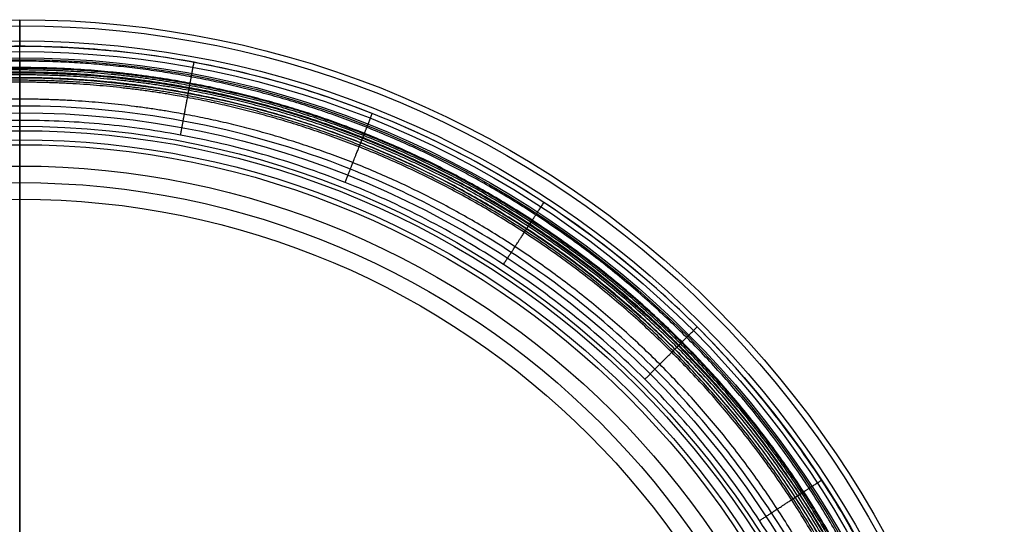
# Model space of a CAD drawing. Header units: millimetres. Extents: x -263 to 107, y -185 to 185.
# Tile 2 of 2: x -78 to 107, y 90 to 185. Entities that reach past the tile are written whole.
import ezdxf

# ---------------------------------------------------------------- set-up
doc = ezdxf.new("R2010")
doc.units = ezdxf.units.MM
doc.layers.add('Default', color=7, linetype='Continuous')

msp = doc.modelspace()

# ---------------------------------------------------------------- linework, layer by layer
at = {"layer": 'Default'}
for centre, radius in [((-78.00000000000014, -4.066095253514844e-15, 32.89608355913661), 184.9865855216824), ((-78.00000000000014, -4.066095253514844e-15, 35.79144534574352), 183.8528671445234), ((-78.00000000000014, -4.066095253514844e-15, 37), 180.9879355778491), ((-78.00000000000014, -5.397141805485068e-15, 13.99333434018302), 179.9990255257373), ((-78.00000000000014, -5.397141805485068e-15, 4.000000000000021), 179), ((-78.00000000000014, -5.397141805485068e-15, 11.34868838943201), 179), ((-78.00000000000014, -4.883421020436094e-15, 1.171572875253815), 177.8284271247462), ((-78.00000000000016, 0, 308.6363697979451), 177.5), ((-78.00000000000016, 0, 307.7727334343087), 177.5), ((-78.00000000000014, -4.883421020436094e-15), 175), ((-78.00000000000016, 0, 304.3181879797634), 174.0454545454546), ((-78.00000000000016, 0, 304.3181879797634), 167.5), ((-78.00000000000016, 0, 156.6590970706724), 164.96388158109), ((-78.00000000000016, 0, 319.0000061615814), 164.1363636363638), ((-78.00000000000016, 0, 9.000006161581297), 162.42776316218), ((-78.00000000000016, 0, 319.0000061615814), 161.4999999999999), ((-78.00000000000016, 0, 315.0000061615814), 157.5), ((-78.00000000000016, 0, 167.8815255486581), 154.3833235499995), ((-78.00000000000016, 0, 20.7630449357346), 151.2666470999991)]:
    msp.add_circle(centre, radius, dxfattribs=at)
for points, weights in [([(-78.00000000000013, 184.9865855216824, 32.89608355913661), (-78.00000000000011, 185.0932376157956, 36.99999999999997), (-78.00000000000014, 180.9879355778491, 37)], [1, 0.6978613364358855, 1]), ([(-78.00000000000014, 175), (-78.00000000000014, 179), (-78.00000000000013, 179, 4.000000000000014)], [1, 0.7071067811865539, 1]), ([(-45.97647825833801, 173.0511889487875, 33.10531326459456), (-45.95781317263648, 173.1520527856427, 36.99999999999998), (-45.24887737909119, 176.9830549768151, 36.99999999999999)], [0.9999999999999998, 0.7163547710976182, 0.9999999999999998]), ([(-47.77946419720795, 163.30807217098, 9.000000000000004), (-47.11918937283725, 166.8761164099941, 9.000000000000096), (-47.05505293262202, 167.2227018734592, 12.61145609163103)], [1, 0.7406537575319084, 1]), ([(-13.21927313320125, 163.6327796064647, 33.10531326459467), (-13.18151533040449, 163.7281538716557, 37), (-11.74740148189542, 167.350651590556, 37)], [1, 0.7163547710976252, 1]), ([(-16.86655332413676, 154.4199379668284, 9.000000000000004), (-15.53087628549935, 157.7937893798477, 8.999999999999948), (-15.40113399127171, 158.1215117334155, 12.61145609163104)], [0.9999999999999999, 0.7406537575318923, 0.9999999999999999]), ([(18.3030796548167, 147.3022982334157, 33.10531326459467), (18.35921043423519, 147.3881541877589, 37.00000000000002), (20.49116521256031, 150.6491281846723, 37.00000000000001)], [1.000000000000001, 0.7163547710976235, 1.000000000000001]), ([(12.88103019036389, 139.0088940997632, 9.000000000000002), (14.86664873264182, 142.0460365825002, 9.000000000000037), (15.05952372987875, 142.3410523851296, 12.61145609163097)], [0.9999999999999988, 0.7406537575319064, 0.9999999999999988]), ([(46.44328107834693, 124.4432716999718, 33.10531326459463), (46.51581352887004, 124.5158041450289, 37.00000000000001), (49.27073526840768, 127.2707256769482, 36.99999999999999)], [0.9999999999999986, 0.7163547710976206, 0.9999999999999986]), ([(39.43688382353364, 117.4368750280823, 9), (42.00270920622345, 120.0027002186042, 8.99999999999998), (42.25194316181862, 120.2519341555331, 12.61145609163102)], [0.9999999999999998, 0.7406537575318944, 0.9999999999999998]), ([(69.3022817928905, 96.30308507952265, 33.10531326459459), (69.38813773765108, 96.35921586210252, 37), (72.64911137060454, 98.4911707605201, 36.99999999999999)], [0.9999999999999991, 0.7163547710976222, 0.9999999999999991]), ([(61.0088786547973, 90.8810352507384, 8.999999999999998), (64.0460208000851, 92.86665390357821, 9.00000000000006), (64.34103656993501, 93.0595289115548, 12.61145609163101)], [1.000000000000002, 0.7406537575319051, 1.000000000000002])]:
    msp.add_rational_spline(points, weights, degree=2, dxfattribs=at)
for points, weights, degree, knots in [([(-78.00000000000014, 179, 4.000000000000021), (-78.00000000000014, 179, 7.674344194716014), (-78.00000000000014, 179, 11.34868838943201), (-78.00000000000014, 179, 12.85970429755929), (-78.00000000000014, 179.9990255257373, 13.99333434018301), (-78.00000000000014, 184.6319656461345, 19.25049741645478), (-78.00000000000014, 184.9865855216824, 32.89608355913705)], [1, 1, 1, 0.9354794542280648, 1, 1, 1], 2, [183, 183, 183, 190.348688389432, 190.348688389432, 193.2381518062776, 193.2381518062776, 215.1780218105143, 215.1780218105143, 215.1780218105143]), ([(101.987519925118, -2.98768929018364e-14, 37), (101.987519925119, 179.9875199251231, 37.00000000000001), (-78.00000000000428, 179.9875199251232, 37.00000000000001), (-257.9875199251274, 179.9875199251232, 37), (-257.9875199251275, 1.008901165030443e-14, 37)], [1, 0.7071067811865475, 1, 0.7071067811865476, 1], 2, [0, 0, 0, 282.7232887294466, 282.7232887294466, 565.4465774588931, 565.4465774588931, 565.4465774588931]), ([(99.19657501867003, -1.19427959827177e-13, 35.86541908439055), (99.19707902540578, 10.80791082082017, 35.86541908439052), (97.15411923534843, 33.07310492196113, 35.86541908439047), (87.65969354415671, 66.09711877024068, 35.86541908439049), (71.20839332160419, 97.85295541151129, 35.86541908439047), (48.18982503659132, 126.1897889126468, 35.86541908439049), (19.85293500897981, 149.2084596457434, 35.86541908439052), (-11.90286841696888, 165.6595685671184, 35.86541908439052), (-44.92690592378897, 175.1543717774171, 35.86541908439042), (-78.00001648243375, 178.1882678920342, 35.86541908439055), (-111.0730493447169, 175.1542487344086, 35.86541908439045), (-144.0972406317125, 165.659732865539, 35.86541908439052), (-175.8528645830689, 149.2083575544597, 35.86541908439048), (-204.1898648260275, 126.1898461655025, 35.86541908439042), (-227.2083710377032, 97.85292340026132, 35.8654190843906), (-243.6597067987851, 66.09713780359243, 35.86541908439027), (-253.1541096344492, 33.07309113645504, 35.86541908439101), (-255.1970837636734, 10.80791762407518, 35.86541908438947), (-255.1965750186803, 5.802820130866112e-14, 35.86541908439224)], [0.8581773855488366, 0.8581773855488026, 0.8581773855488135, 0.8581773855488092, 0.8581773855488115, 0.8581773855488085, 0.8581773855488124, 0.8581773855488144, 0.8581773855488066, 0.8581773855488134, 0.8581773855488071, 0.8581773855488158, 0.8581773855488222, 0.8581773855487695, 0.858177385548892, 0.8581773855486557, 0.8581773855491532, 0.8581773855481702, 0.858177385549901], 3, [7.26186915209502e-14, 7.26186915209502e-14, 7.26186915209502e-14, 7.26186915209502e-14, 32.93451518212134, 67.84782099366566, 104.2174649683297, 141.3616443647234, 178.5058237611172, 214.8754677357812, 249.7887735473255, 282.7232887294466, 315.6578039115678, 350.571109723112, 386.940753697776, 424.08493309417, 461.2291124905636, 497.5987564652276, 532.5120622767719, 565.4465774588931, 565.4465774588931, 565.4465774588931, 565.4465774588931]), ([(97.98890652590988, -1.065077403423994e-14, 33.10531326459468), (97.98890652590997, 10.62969284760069, 33.10531326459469), (96.02378726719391, 32.53520063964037, 33.10531326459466), (86.6231779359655, 65.43136478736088, 33.10531326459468), (70.26636449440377, 97.08628689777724, 33.10531326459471), (47.33576697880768, 125.3357669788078, 33.10531326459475), (19.08628689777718, 148.266364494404, 33.1053132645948), (-12.56863521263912, 164.6231779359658, 33.10531326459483), (-45.4647993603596, 174.0237872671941, 33.1053132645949), (-67.3703071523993, 175.9889065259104, 33.10531326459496), (-78.00000000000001, 175.9889065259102, 33.10531326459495), (-88.62969284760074, 175.9889065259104, 33.10531326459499), (-110.5352006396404, 174.0237872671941, 33.10531326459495), (-143.4313647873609, 164.6231779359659, 33.10531326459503), (-175.0862868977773, 148.2663644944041, 33.10531326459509), (-203.3357669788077, 125.3357669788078, 33.10531326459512), (-226.2663644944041, 97.08628689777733, 33.1053132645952), (-242.623177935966, 65.4313647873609, 33.10531326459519), (-252.0237872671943, 32.53520063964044, 33.10531326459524), (-253.9889065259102, 10.62969284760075, 33.10531326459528), (-253.9889065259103, 5.147035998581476e-14, 33.10531326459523)], [0.9999999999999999, 0.9755922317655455, 0.9328786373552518, 0.8871140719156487, 0.8596553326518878, 0.850502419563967, 0.8596553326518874, 0.8871140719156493, 0.9328786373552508, 0.9755922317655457, 0.9999999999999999, 0.975592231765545, 0.9328786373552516, 0.8871140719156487, 0.8596553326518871, 0.8505024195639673, 0.8596553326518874, 0.8871140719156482, 0.9328786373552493, 0.9755922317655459, 0.9999999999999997], 3, [0, 0, 0, 0, 35.34041109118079, 70.68082218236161, 106.0212332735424, 141.3616443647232, 176.7020554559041, 212.0424665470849, 247.3828776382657, 282.7232887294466, 282.7232887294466, 282.7232887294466, 318.0636998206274, 353.4041109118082, 388.7445220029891, 424.0849330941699, 459.4253441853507, 494.7657552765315, 530.1061663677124, 565.4465774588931, 565.4465774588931, 565.4465774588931, 565.4465774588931]), ([(97.84190351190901, -1.152722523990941e-13, 30.08870462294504), (97.84190351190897, 10.62081389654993, 30.08870462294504), (95.87842571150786, 32.50802408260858, 30.08870462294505), (86.48566868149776, 65.37671016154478, 30.08870462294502), (70.14251803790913, 97.00519100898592, 30.08870462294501), (47.23107438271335, 125.2310743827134, 30.08870462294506), (19.00519100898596, 148.1425180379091, 30.08870462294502), (-12.62328983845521, 164.4856686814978, 30.08870462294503), (-45.49197591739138, 173.8784257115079, 30.08870462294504), (-67.37918610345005, 175.8419035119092, 30.088704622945), (-78.0000000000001, 175.8419035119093, 30.08870462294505), (-88.62081389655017, 175.8419035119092, 30.08870462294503), (-110.5080240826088, 173.8784257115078, 30.088704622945), (-143.3767101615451, 164.4856686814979, 30.08870462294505), (-175.0051910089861, 148.1425180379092, 30.08870462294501), (-203.2310743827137, 125.2310743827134, 30.08870462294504), (-226.1425180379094, 97.00519100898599, 30.08870462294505), (-242.4856686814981, 65.37671016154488, 30.08870462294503), (-251.878425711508, 32.50802408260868, 30.08870462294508), (-253.8419035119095, 10.62081389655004, 30.08870462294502), (-253.8419035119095, 8.233111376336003e-15, 30.08870462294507)], [1, 0.9755922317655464, 0.9328786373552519, 0.8871140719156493, 0.8596553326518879, 0.8505024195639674, 0.8596553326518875, 0.8871140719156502, 0.9328786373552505, 0.9755922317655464, 1, 0.9755922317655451, 0.9328786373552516, 0.8871140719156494, 0.859655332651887, 0.8505024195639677, 0.8596553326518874, 0.8871140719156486, 0.9328786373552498, 0.9755922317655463, 0.9999999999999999], 3, [-1.13686837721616e-13, -1.13686837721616e-13, -1.13686837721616e-13, -1.13686837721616e-13, 46.32477902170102, 92.6495580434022, 138.9743370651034, 185.2991160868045, 231.6238951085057, 277.9486741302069, 324.273453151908, 370.5982321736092, 370.5982321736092, 370.5982321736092, 416.9230111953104, 463.2477902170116, 509.5725692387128, 555.897348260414, 602.2221272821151, 648.5469063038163, 694.8716853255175, 741.1964643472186, 741.1964643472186, 741.1964643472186, 741.1964643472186]), ([(-78.00000000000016, 177.5, 308.6363697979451), (-78.00000000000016, 178.5, 319.0000061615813), (-78.00000000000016, 164.1363636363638, 319.0000061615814), (-78.00000000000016, 162.8181818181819, 319.0000061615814), (-78.00000000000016, 161.4999999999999, 319.0000061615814), (-78.00000000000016, 157.5, 319.0000061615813), (-78.00000000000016, 157.5, 315.0000061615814)], [1, 0.7071067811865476, 1, 1, 1, 0.7071067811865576, 1], 2, [461.3779890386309, 461.3779890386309, 461.3779890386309, 480.2275449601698, 480.2275449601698, 481.9503172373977, 481.9503172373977, 488.2335025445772, 488.2335025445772, 488.2335025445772]), ([(-78.00000000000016, 167.5, 304.3181879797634), (-78.00000000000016, 170.7727272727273, 304.3181879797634), (-78.00000000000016, 174.0454545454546, 304.3181879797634), (-78.00000000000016, 177.5, 304.3181879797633), (-78.00000000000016, 177.5, 307.7727334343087), (-78.00000000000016, 177.5, 308.204551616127), (-78.00000000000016, 177.5, 308.6363697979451)], [1, 1, 1, 0.7071067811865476, 1, 1, 1], 2, [450.5826086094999, 450.5826086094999, 450.5826086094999, 454.0948037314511, 454.0948037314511, 460.3779890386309, 460.3779890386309, 461.3779890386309, 461.3779890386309, 461.3779890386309]), ([(-78.00000000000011, 170.061475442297, 12.61145609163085), (-78.0000000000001, 170.3296658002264, 15.35937839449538), (-78.00000000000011, 171.4309950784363, 17.88329145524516), (-78.00000000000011, 173.2468329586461, 19.94378772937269), (-78.00000000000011, 173.3347185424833, 20.04354838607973), (-78.0000000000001, 173.5790817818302, 20.35697471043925), (-78.0000000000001, 174.0817350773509, 21.28888218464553), (-78.00000000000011, 174.6279267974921, 22.73004938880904), (-78.0000000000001, 175.1400876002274, 24.67878863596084), (-78.0000000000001, 175.5642741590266, 27.11506213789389), (-78.00000000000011, 175.8569138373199, 29.92708686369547), (-78.0000000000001, 175.9608601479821, 32.04042725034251), (-78.00000000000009, 175.98890652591, 33.10531326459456)], [0.9847855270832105, 0.9577883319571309, 0.9628598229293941, 1, 1, 1, 1, 1, 1, 1, 1, 1, 1], 3, [12.32282520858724, 12.32282520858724, 12.32282520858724, 12.32282520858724, 14.9408670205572, 14.9408670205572, 14.9408670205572, 18.26983073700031, 21.59879445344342, 24.92775816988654, 28.25672188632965, 31.58568560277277, 34.91464931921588, 37.94034266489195, 37.94034266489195, 37.94034266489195, 37.94034266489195]), ([(97.54387715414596, -1.140562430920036e-13, 27.19236511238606), (97.5438771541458, 10.60281316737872, 27.19236511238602), (95.58372716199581, 32.45292772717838, 27.19236511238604), (86.20688948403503, 65.2659061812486, 27.19236511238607), (69.89143809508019, 96.840781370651, 27.19236511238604), (47.01882599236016, 125.0188259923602, 27.19236511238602), (18.84078137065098, 147.8914380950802, 27.19236511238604), (-12.73409381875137, 164.2068894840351, 27.19236511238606), (-45.54707227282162, 173.5837271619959, 27.19236511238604), (-67.39718683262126, 175.543877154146, 27.19236511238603), (-78.0000000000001, 175.5438771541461, 27.19236511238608), (-88.60281316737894, 175.5438771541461, 27.19236511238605), (-110.4529277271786, 173.5837271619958, 27.19236511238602), (-143.2659061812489, 164.2068894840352, 27.19236511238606), (-174.8407813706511, 147.8914380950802, 27.19236511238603), (-203.0188259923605, 125.0188259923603, 27.19236511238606), (-225.8914380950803, 96.84078137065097, 27.19236511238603), (-242.2068894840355, 65.26590618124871, 27.19236511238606), (-251.5837271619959, 32.45292772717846, 27.19236511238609), (-253.5438771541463, 10.60281316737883, 27.19236511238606), (-253.5438771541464, 8.457554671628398e-15, 27.19236511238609)], [0.9999999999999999, 0.9755922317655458, 0.9328786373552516, 0.8871140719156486, 0.8596553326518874, 0.850502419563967, 0.8596553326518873, 0.8871140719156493, 0.9328786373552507, 0.9755922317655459, 0.9999999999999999, 0.9755922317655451, 0.9328786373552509, 0.8871140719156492, 0.8596553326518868, 0.8505024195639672, 0.8596553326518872, 0.8871140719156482, 0.9328786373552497, 0.9755922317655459, 0.9999999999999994], 3, [-1.13686837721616e-13, -1.13686837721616e-13, -1.13686837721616e-13, -1.13686837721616e-13, 46.32477902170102, 92.6495580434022, 138.9743370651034, 185.2991160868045, 231.6238951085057, 277.9486741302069, 324.273453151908, 370.5982321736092, 370.5982321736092, 370.5982321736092, 416.9230111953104, 463.2477902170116, 509.5725692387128, 555.897348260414, 602.2221272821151, 648.5469063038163, 694.8716853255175, 741.1964643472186, 741.1964643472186, 741.1964643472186, 741.1964643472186]), ([(97.12542522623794, -1.123033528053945e-13, 24.76004434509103), (97.12542522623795, 10.57753875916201, 24.76004434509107), (95.16994773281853, 32.37556820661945, 24.76004434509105), (85.8154620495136, 65.11032887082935, 24.76004434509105), (69.53890254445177, 96.60993759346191, 24.76004434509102), (46.72081292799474, 124.7208129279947, 24.76004434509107), (18.60993759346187, 147.5389025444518, 24.76004434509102), (-12.88967112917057, 163.8154620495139, 24.76004434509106), (-45.62443179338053, 173.1699477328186, 24.76004434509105), (-67.42246124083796, 175.1254252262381, 24.76004434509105), (-78.0000000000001, 175.1254252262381, 24.76004434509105), (-88.57753875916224, 175.1254252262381, 24.76004434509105), (-110.3755682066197, 173.1699477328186, 24.76004434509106), (-143.1103288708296, 163.8154620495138, 24.76004434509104), (-174.6099375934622, 147.5389025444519, 24.76004434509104), (-202.720812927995, 124.7208129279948, 24.7600443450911), (-225.538902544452, 96.60993759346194, 24.76004434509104), (-241.8154620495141, 65.11032887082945, 24.76004434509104), (-251.1699477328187, 32.3755682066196, 24.76004434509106), (-253.1254252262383, 10.57753875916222, 24.76004434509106), (-253.1254252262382, 1.602836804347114e-13, 24.76004434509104)], [1, 0.9755922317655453, 0.9328786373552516, 0.8871140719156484, 0.859655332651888, 0.8505024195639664, 0.8596553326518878, 0.8871140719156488, 0.9328786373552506, 0.975592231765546, 1, 0.9755922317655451, 0.9328786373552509, 0.8871140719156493, 0.8596553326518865, 0.8505024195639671, 0.8596553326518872, 0.8871140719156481, 0.9328786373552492, 0.975592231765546, 0.9999999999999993], 3, [-1.13686837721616e-13, -1.13686837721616e-13, -1.13686837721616e-13, -1.13686837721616e-13, 46.32477902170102, 92.6495580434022, 138.9743370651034, 185.2991160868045, 231.6238951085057, 277.9486741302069, 324.273453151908, 370.5982321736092, 370.5982321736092, 370.5982321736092, 416.9230111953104, 463.2477902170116, 509.5725692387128, 555.897348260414, 602.2221272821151, 648.5469063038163, 694.8716853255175, 741.1964643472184, 741.1964643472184, 741.1964643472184, 741.1964643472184]), ([(96.62225497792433, -1.136994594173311e-13, 22.81464472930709), (96.62225497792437, 10.54714738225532, 22.81464472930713), (94.67239596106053, 32.28254674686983, 22.81464472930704), (85.34478757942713, 64.92325391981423, 22.81464472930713), (69.11499387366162, 96.33235798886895, 22.81464472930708), (46.36246517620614, 124.3624651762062, 22.8146447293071), (18.33235798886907, 147.1149938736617, 22.8146447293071), (-13.07674608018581, 163.3447875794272, 22.81464472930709), (-45.71745325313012, 172.6723959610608, 22.81464472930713), (-67.45285261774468, 174.6222549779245, 22.81464472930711), (-78.00000000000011, 174.6222549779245, 22.81464472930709), (-88.54714738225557, 174.6222549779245, 22.81464472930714), (-110.2825467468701, 172.6723959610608, 22.8146447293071), (-142.9232539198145, 163.3447875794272, 22.81464472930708), (-174.3323579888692, 147.1149938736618, 22.81464472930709), (-202.3624651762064, 124.3624651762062, 22.8146447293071), (-225.1149938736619, 96.33235798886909, 22.81464472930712), (-241.3447875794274, 64.92325391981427, 22.81464472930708), (-250.6723959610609, 32.28254674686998, 22.81464472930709), (-252.6222549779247, 10.54714738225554, 22.81464472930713), (-252.6222549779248, 1.593397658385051e-13, 22.81464472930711)], [1, 0.9755922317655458, 0.9328786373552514, 0.887114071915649, 0.8596553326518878, 0.8505024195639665, 0.8596553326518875, 0.8871140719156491, 0.9328786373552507, 0.9755922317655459, 1, 0.9755922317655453, 0.9328786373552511, 0.8871140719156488, 0.859655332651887, 0.8505024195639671, 0.8596553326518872, 0.8871140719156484, 0.9328786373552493, 0.9755922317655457, 0.9999999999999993], 3, [-1.13686837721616e-13, -1.13686837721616e-13, -1.13686837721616e-13, -1.13686837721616e-13, 46.32477902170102, 92.6495580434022, 138.9743370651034, 185.2991160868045, 231.6238951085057, 277.9486741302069, 324.273453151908, 370.5982321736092, 370.5982321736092, 370.5982321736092, 416.9230111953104, 463.2477902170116, 509.5725692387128, 555.897348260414, 602.2221272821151, 648.5469063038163, 694.8716853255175, 741.1964643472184, 741.1964643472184, 741.1964643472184, 741.1964643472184]), ([(96.0889914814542, -1.116023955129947e-13, 21.37375880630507), (96.08899148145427, 10.51493837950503, 21.37375880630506), (94.14508696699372, 32.18396192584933, 21.37375880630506), (84.8459633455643, 64.7249905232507, 21.37375880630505), (68.66573237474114, 96.03817710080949, 21.37375880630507), (45.98268561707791, 123.9826856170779, 21.37375880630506), (18.03817710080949, 146.6657323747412, 21.37375880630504), (-13.27500947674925, 162.8459633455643, 21.37375880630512), (-45.81603807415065, 172.1450869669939, 21.37375880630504), (-67.48506162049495, 174.0889914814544, 21.37375880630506), (-78.0000000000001, 174.0889914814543, 21.37375880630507), (-88.51493837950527, 174.0889914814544, 21.37375880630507), (-110.1839619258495, 172.145086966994, 21.37375880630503), (-142.7249905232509, 162.8459633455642, 21.37375880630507), (-174.0381771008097, 146.6657323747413, 21.37375880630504), (-201.9826856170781, 123.9826856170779, 21.37375880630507), (-224.6657323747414, 96.03817710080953, 21.37375880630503), (-240.8459633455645, 64.72499052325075, 21.37375880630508), (-250.1450869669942, 32.18396192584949, 21.37375880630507), (-252.0889914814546, 10.51493837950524, 21.37375880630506), (-252.0889914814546, 1.589367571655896e-13, 21.37375880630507)], [1, 0.975592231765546, 0.9328786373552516, 0.8871140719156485, 0.8596553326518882, 0.8505024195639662, 0.8596553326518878, 0.8871140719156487, 0.9328786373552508, 0.9755922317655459, 1, 0.9755922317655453, 0.9328786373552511, 0.8871140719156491, 0.8596553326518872, 0.8505024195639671, 0.8596553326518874, 0.8871140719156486, 0.9328786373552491, 0.9755922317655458, 0.9999999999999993], 3, [-1.13686837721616e-13, -1.13686837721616e-13, -1.13686837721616e-13, -1.13686837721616e-13, 46.32477902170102, 92.6495580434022, 138.9743370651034, 185.2991160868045, 231.6238951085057, 277.9486741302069, 324.273453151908, 370.5982321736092, 370.5982321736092, 370.5982321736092, 416.9230111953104, 463.2477902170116, 509.5725692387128, 555.897348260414, 602.2221272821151, 648.5469063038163, 694.8716853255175, 741.1964643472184, 741.1964643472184, 741.1964643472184, 741.1964643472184]), ([(95.6017665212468, -1.121098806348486e-13, 20.43393604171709), (95.60176652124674, 10.48551009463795, 20.43393604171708), (93.66330243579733, 32.09388828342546, 20.4339360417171), (84.39020438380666, 64.54384391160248, 20.43393604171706), (68.25525722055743, 95.76939389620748, 20.43393604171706), (45.63569377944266, 123.6356937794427, 20.43393604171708), (17.7693938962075, 146.2552572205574, 20.43393604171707), (-13.45615608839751, 162.3902043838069, 20.43393604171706), (-45.90611171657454, 171.6633024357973, 20.43393604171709), (-67.51448990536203, 173.601766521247, 20.43393604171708), (-78.00000000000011, 173.601766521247, 20.43393604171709), (-88.4855100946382, 173.601766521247, 20.43393604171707), (-110.0938882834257, 171.6633024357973, 20.43393604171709), (-142.5438439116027, 162.3902043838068, 20.43393604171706), (-173.7693938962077, 146.2552572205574, 20.43393604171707), (-201.6356937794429, 123.6356937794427, 20.43393604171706), (-224.2552572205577, 95.76939389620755, 20.43393604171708), (-240.390204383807, 64.5438439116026, 20.43393604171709), (-249.6633024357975, 32.09388828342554, 20.43393604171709), (-251.6017665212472, 10.48551009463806, 20.43393604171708), (-251.6017665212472, 9.71260414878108e-15, 20.4339360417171)], [0.9999999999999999, 0.975592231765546, 0.9328786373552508, 0.8871140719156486, 0.8596553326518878, 0.8505024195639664, 0.8596553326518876, 0.8871140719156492, 0.9328786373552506, 0.9755922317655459, 0.9999999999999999, 0.975592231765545, 0.932878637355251, 0.887114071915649, 0.8596553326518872, 0.8505024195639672, 0.8596553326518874, 0.8871140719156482, 0.9328786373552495, 0.975592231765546, 0.9999999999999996], 3, [-1.13686837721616e-13, -1.13686837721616e-13, -1.13686837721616e-13, -1.13686837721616e-13, 46.32477902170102, 92.6495580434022, 138.9743370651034, 185.2991160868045, 231.6238951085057, 277.9486741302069, 324.273453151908, 370.5982321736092, 370.5982321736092, 370.5982321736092, 416.9230111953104, 463.2477902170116, 509.5725692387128, 555.897348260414, 602.2221272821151, 648.5469063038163, 694.8716853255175, 741.1964643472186, 741.1964643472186, 741.1964643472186, 741.1964643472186]), ([(95.246832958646, -1.112387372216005e-13, 19.94378772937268), (95.24683295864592, 10.4640721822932, 19.94378772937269), (93.31233211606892, 32.02827145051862, 19.94378772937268), (84.058193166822, 64.41188225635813, 19.94378772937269), (67.9562343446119, 95.57359074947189, 19.94378772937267), (45.38291721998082, 123.3829172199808, 19.94378772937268), (17.57359074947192, 145.9562343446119, 19.94378772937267), (-13.58811774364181, 162.0581931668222, 19.94378772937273), (-45.97172854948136, 171.312332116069, 19.94378772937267), (-67.53592781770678, 173.2468329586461, 19.94378772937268), (-78.00000000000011, 173.2468329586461, 19.94378772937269), (-88.46407218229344, 173.2468329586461, 19.94378772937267), (-110.0282714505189, 171.312332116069, 19.94378772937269), (-142.4118822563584, 162.0581931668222, 19.9437877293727), (-173.5735907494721, 145.956234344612, 19.94378772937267), (-201.382917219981, 123.3829172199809, 19.94378772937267), (-223.9562343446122, 95.57359074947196, 19.94378772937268), (-240.0581931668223, 64.41188225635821, 19.9437877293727), (-249.3123321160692, 32.02827145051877, 19.94378772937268), (-251.2468329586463, 10.46407218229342, 19.94378772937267), (-251.2468329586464, 1.599496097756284e-13, 19.9437877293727)], [1, 0.9755922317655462, 0.9328786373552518, 0.8871140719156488, 0.8596553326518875, 0.8505024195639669, 0.8596553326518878, 0.887114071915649, 0.9328786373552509, 0.975592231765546, 1, 0.9755922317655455, 0.9328786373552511, 0.8871140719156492, 0.8596553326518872, 0.8505024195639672, 0.8596553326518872, 0.8871140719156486, 0.9328786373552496, 0.9755922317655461, 0.9999999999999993], 3, [-1.13686837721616e-13, -1.13686837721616e-13, -1.13686837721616e-13, -1.13686837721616e-13, 46.32477902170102, 92.6495580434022, 138.9743370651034, 185.2991160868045, 231.6238951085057, 277.9486741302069, 324.273453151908, 370.5982321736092, 370.5982321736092, 370.5982321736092, 416.9230111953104, 463.2477902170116, 509.5725692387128, 555.897348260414, 602.2221272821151, 648.5469063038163, 694.8716853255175, 741.1964643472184, 741.1964643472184, 741.1964643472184, 741.1964643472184]), ([(-47.05509483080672, 167.222361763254, 12.611456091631), (-47.00629409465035, 167.4860747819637, 15.35937839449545), (-46.80589285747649, 168.5690177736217, 17.88329145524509), (-46.47547745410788, 170.3545409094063, 19.94378772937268), (-46.45948552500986, 170.4409592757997, 20.04354838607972), (-46.41502044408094, 170.6812429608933, 20.35697471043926), (-46.32355611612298, 171.175504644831, 21.2888821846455), (-46.22416940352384, 171.7125778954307, 22.73004938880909), (-46.13097506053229, 172.2161883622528, 24.67878863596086), (-46.05378877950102, 172.63329328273, 27.11506213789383), (-46.00053917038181, 172.9210474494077, 29.92708686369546), (-45.98162478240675, 173.0232584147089, 32.04042725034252), (-45.97652137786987, 173.0508365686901, 33.10531326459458)], [0.9216899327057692, 0.896422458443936, 0.901169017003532, 0.9359296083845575, 0.9359296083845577, 0.9359296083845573, 0.9359296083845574, 0.9359296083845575, 0.9359296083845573, 0.9359296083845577, 0.9359296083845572, 0.9359296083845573, 0.9359296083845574], 3, [12.32282520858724, 12.32282520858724, 12.32282520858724, 12.32282520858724, 14.9408670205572, 14.9408670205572, 14.9408670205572, 18.26983073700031, 21.59879445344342, 24.92775816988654, 28.25672188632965, 31.58568560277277, 34.91464931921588, 37.94034266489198, 37.94034266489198, 37.94034266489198, 37.94034266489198]), ([(92.06147544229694, -5.116237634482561e-14, 12.61145609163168), (92.06147544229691, 10.2716772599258, 12.61145609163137), (90.16254279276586, 31.43939202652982, 12.61145609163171), (81.07855264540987, 63.22759005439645, 12.61145609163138), (65.27264827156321, 93.81635195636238, 12.61145609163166), (43.11436952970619, 121.1143695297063, 12.61145609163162), (15.8163519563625, 143.2726482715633, 12.61145609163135), (-14.77240994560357, 159.0785526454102, 12.61145609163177), (-46.56060797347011, 168.1625427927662, 12.61145609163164), (-67.7283227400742, 170.0614754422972, 12.61145609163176), (-78.00000000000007, 170.0614754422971, 12.61145609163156), (-88.27167725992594, 170.0614754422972, 12.61145609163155), (-109.43939202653, 168.162542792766, 12.61145609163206), (-141.2275900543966, 159.0785526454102, 12.6114560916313), (-171.8163519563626, 143.2726482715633, 12.61145609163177), (-199.1143695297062, 121.1143695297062, 12.61145609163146), (-221.2726482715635, 93.81635195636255, 12.61145609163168), (-237.0785526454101, 63.22759005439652, 12.61145609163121), (-246.1625427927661, 31.43939202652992, 12.61145609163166), (-248.0614754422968, 10.27167725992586, 12.61145609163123), (-248.0614754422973, 4.014873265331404e-14, 12.61145609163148)], [0.9847855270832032, 0.9607491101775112, 0.9186853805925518, 0.8736170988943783, 0.8465761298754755, 0.8375624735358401, 0.8465761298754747, 0.873617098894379, 0.9186853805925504, 0.9607491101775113, 0.984785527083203, 0.9607491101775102, 0.9186853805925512, 0.8736170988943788, 0.8465761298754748, 0.837562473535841, 0.8465761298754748, 0.8736170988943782, 0.9186853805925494, 0.9607491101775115, 0.9847855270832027], 3, [0, 0, 0, 0, 32.60979563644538, 65.21959127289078, 97.82938690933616, 130.4391825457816, 163.048978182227, 195.6587738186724, 228.2685694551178, 260.8783650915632, 260.8783650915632, 260.8783650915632, 293.4881607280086, 326.097956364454, 358.7077520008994, 391.3175476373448, 423.9273432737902, 456.5371389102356, 489.1469345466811, 521.7567301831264, 521.7567301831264, 521.7567301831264, 521.7567301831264]), ([(88.08039096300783, 3.57739779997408e-16, 8.99999999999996), (88.08039096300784, 166.0803909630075, 8.99999999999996), (-77.99999999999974, 166.0803909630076, 8.999999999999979), (-244.0803909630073, 166.0803909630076, 9.000000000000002), (-244.0803909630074, 3.577470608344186e-14, 9.000000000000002)], [1, 0.7071067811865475, 1, 0.7071067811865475, 1], 2, [0, 0, 0, 260.8783650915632, 260.8783650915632, 521.7567301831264, 521.7567301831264, 521.7567301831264]), ([(-15.40127058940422, 158.1211703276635, 12.61145609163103), (-15.30255113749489, 158.3705305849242, 15.35937839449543), (-14.89715765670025, 159.394533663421, 17.88329145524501), (-14.22875733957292, 161.0828784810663, 19.94378772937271), (-14.19640712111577, 161.1645934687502, 20.04354838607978), (-14.10645830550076, 161.3917995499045, 20.35697471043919), (-13.92143428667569, 161.8591607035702, 21.28888218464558), (-13.72038400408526, 162.3670033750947, 22.73004938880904), (-13.53186032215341, 162.8432044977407, 24.67878863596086), (-13.37571949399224, 163.23760819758, 27.11506213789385), (-13.26800037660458, 163.5097011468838, 29.92708686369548), (-13.22973828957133, 163.6063492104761, 32.04042725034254), (-13.21941456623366, 163.6324264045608, 33.10531326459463)], [0.8766216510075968, 0.8525896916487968, 0.857104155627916, 0.8901650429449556, 0.8901650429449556, 0.8901650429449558, 0.8901650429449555, 0.8901650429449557, 0.8901650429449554, 0.8901650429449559, 0.8901650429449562, 0.8901650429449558, 0.8901650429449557], 3, [12.32282520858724, 12.32282520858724, 12.32282520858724, 12.32282520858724, 14.9408670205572, 14.9408670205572, 14.9408670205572, 18.26983073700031, 21.59879445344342, 24.92775816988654, 28.25672188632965, 31.58568560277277, 34.91464931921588, 37.94034266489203, 37.94034266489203, 37.94034266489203, 37.94034266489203]), ([(15.05929803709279, 142.3406915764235, 12.61145609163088), (15.20605441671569, 142.5651657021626, 15.35937839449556), (15.80871253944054, 143.4869733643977, 17.88329145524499), (16.80235673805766, 145.0068215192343, 19.94378772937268), (16.85044858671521, 145.0803813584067, 20.04354838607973), (16.98416653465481, 145.2849122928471, 20.35697471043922), (17.25922332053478, 145.7056308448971, 21.28888218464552), (17.55810475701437, 146.1627908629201, 22.73004938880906), (17.83836414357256, 146.5914671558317, 24.67878863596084), (18.07048316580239, 146.9465094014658, 27.11506213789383), (18.23061845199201, 147.1914474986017, 29.92708686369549), (18.28749888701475, 147.2784500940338, 32.04042725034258), (18.30284613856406, 147.3019247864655, 33.10531326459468)], [0.8495806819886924, 0.8262900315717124, 0.8306652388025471, 0.8627063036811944, 0.8627063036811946, 0.8627063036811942, 0.8627063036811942, 0.8627063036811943, 0.8627063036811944, 0.8627063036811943, 0.8627063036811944, 0.8627063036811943, 0.8627063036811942], 3, [12.32282520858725, 12.32282520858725, 12.32282520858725, 12.32282520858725, 14.9408670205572, 14.9408670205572, 14.9408670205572, 18.26983073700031, 21.59879445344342, 24.92775816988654, 28.25672188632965, 31.58568560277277, 34.91464931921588, 37.94034266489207, 37.94034266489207, 37.94034266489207, 37.94034266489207]), ([(42.2516225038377, 120.2516225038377, 12.61145609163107), (42.4412617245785, 120.4412617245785, 15.35937839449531), (43.22001912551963, 121.2200191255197, 17.88329145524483), (44.50401040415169, 122.5040104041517, 19.94378772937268), (44.56615489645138, 122.5661548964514, 20.04354838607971), (44.73894580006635, 122.7389458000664, 20.35697471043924), (45.0943753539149, 123.0943753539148, 21.28888218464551), (45.4805912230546, 123.4805912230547, 22.73004938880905), (45.84274359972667, 123.8427435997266, 24.67878863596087), (46.14268879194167, 124.1426887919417, 27.1150621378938), (46.34961629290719, 124.3496162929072, 29.92708686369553), (46.42311743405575, 124.4231174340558, 32.0404272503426), (46.44294921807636, 124.4429492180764, 33.10531326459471)], [0.8405670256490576, 0.817523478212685, 0.8218522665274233, 0.8535533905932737, 0.8535533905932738, 0.8535533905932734, 0.8535533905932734, 0.8535533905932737, 0.8535533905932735, 0.853553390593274, 0.853553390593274, 0.853553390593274, 0.8535533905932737], 3, [12.32282520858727, 12.32282520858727, 12.32282520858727, 12.32282520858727, 14.9408670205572, 14.9408670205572, 14.9408670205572, 18.26983073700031, 21.59879445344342, 24.92775816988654, 28.25672188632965, 31.58568560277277, 34.91464931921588, 37.9403426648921, 37.9403426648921, 37.9403426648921, 37.9403426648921]), ([(64.34069157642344, 93.05929803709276, 12.61145609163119), (64.5651657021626, 93.20605441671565, 15.35937839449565), (65.48697336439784, 93.80871253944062, 17.88329145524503), (67.00682151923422, 94.80235673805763, 19.94378772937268), (67.08038135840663, 94.85044858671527, 20.04354838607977), (67.28491229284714, 94.98416653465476, 20.3569747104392), (67.705630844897, 95.2592233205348, 21.28888218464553), (68.16279086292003, 95.55810475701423, 22.73004938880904), (68.59146715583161, 95.8383641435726, 24.67878863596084), (68.94650940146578, 96.07048316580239, 27.11506213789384), (69.19144749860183, 96.23061845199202, 29.92708686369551), (69.27845009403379, 96.28749888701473, 32.04042725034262), (69.30192478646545, 96.30284613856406, 33.10531326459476)], [0.8495806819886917, 0.8262900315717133, 0.830665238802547, 0.8627063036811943, 0.862706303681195, 0.8627063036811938, 0.8627063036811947, 0.8627063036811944, 0.8627063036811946, 0.8627063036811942, 0.8627063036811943, 0.8627063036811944, 0.8627063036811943], 3, [12.32282520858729, 12.32282520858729, 12.32282520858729, 12.32282520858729, 14.9408670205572, 14.9408670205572, 14.9408670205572, 18.26983073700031, 21.59879445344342, 24.92775816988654, 28.25672188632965, 31.58568560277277, 34.91464931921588, 37.94034266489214, 37.94034266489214, 37.94034266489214, 37.94034266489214])]:
    msp.add_rational_spline(points, weights, degree=degree, knots=knots, dxfattribs=at)
for points, degree in [([(-78.00000000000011, 180.9879355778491, 37), (-78.00000000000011, 179.9875199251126, 37)], 1), ([(-78.00000000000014, -5.397141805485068e-15), (-78.00000000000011, 175)], 1), ([(-78.00000000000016, 162.42776316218, 9.000006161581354), (-78.00000000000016, 164.96388158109, 156.6590970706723), (-78.00000000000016, 167.5, 304.3181879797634)], 2), ([(-78.00000000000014, -5.397141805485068e-15, 9), (-78.00000000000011, 166.0803909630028, 9)], 1), ([(-78.00000000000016, 0, 9.000006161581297), (-78.00000000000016, 81.21388158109, 9.000006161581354), (-78.00000000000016, 162.42776316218, 9.000006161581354)], 2), ([(-78.00000000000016, 157.5, 315.0000061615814), (-78.00000000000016, 154.3833235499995, 167.881525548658), (-78.00000000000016, 151.2666470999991, 20.7630449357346)], 2), ([(-78.00000000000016, 151.2666470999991, 20.7630449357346), (-78.00000000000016, 75.63332354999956, 20.7630449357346), (-78.00000000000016, 0, 20.7630449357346)], 2)]:
    msp.add_open_spline(points, degree=degree, dxfattribs=at)
msp.add_open_spline([(90.767938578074, -1.003986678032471e-13, 10.03738496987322), (90.76841859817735, 10.29381611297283, 10.03738496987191), (88.82263508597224, 31.49993213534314, 10.03738496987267), (79.77982652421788, 62.95310593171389, 10.03738496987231), (64.11105868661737, 93.19842490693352, 10.03738496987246), (42.18740552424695, 120.1873713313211, 10.03738496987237), (15.19840570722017, 142.1111215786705, 10.03738496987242), (-15.04688221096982, 157.7797079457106, 10.03738496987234), (-46.50007757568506, 166.8228747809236, 10.03738496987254), (-78.00001560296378, 169.7124605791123, 10.03738496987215), (-109.4998801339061, 166.8227582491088, 10.03738496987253), (-140.9532204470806, 157.7798638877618, 10.03738496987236), (-171.1983394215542, 142.1110246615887, 10.03738496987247), (-198.1874429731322, 120.1874256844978, 10.03738496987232), (-220.1110377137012, 93.1983945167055, 10.03738496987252), (-235.7798389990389, 62.9531240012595, 10.03738496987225), (-244.8226260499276, 31.49991904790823, 10.0373849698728), (-246.768423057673, 10.29382257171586, 10.03738496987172), (-246.7679385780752, 6.133132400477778e-15, 10.03738496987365)], degree=3, knots=[0, 0, 0, 0, 30.3897889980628, 62.60547897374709, 96.16498477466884, 130.4391825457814, 164.713380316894, 198.2728861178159, 230.4885760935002, 260.878365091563, 291.268154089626, 323.4838440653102, 357.0433498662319, 391.3175476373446, 425.5917454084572, 459.1512512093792, 491.3669411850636, 521.7567301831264, 521.7567301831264, 521.7567301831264, 521.7567301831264], dxfattribs=at)

doc.saveas('drawing.dxf')
